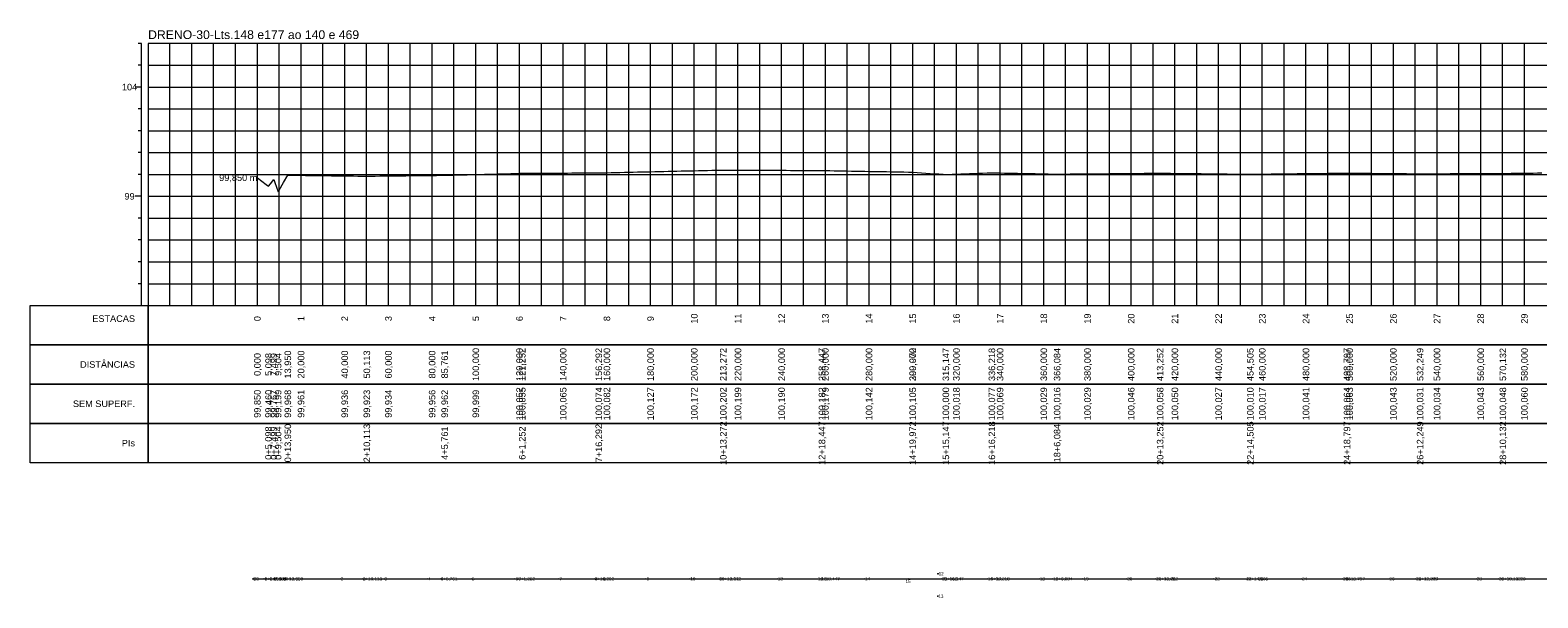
# Model space of a CAD drawing. Header units: inches. Extents: x 4583 to 5957, y 9991 to 10251.
# Tile 1 of 2: x 4583 to 5273, y 9991 to 10251. Entities that reach past the tile are written whole.
import ezdxf
from ezdxf.enums import TextEntityAlignment as Align

# ---------------------------------------------------------------- set-up
doc = ezdxf.new("R2010")
doc.units = ezdxf.units.IN
doc.header["$MEASUREMENT"] = 0
doc.header["$PDMODE"] = 34
doc.header["$PDSIZE"] = 0.2
doc.layers.get('0').update_dxf_attribs({"lineweight": 0})
doc.styles.add('$PF_GREIDE', font='arial.ttf')
doc.styles.add('$VIAS_TEXTOS_PERFIL0', font='arial.ttf')
doc.styles.get("Standard").update_dxf_attribs({"font": 'arial.ttf'})

msp = doc.modelspace()

# ---------------------------------------------------------------- linework, layer by layer
at = {"color": 30}
for p, q in [((4633.89, 10245.15), (4632.39, 10245.15)), ((4646.89, 10125.15), (4646.89, 10245.15)), ((4656.89, 10125.15), (4656.89, 10245.15)), ((4666.89, 10125.15), (4666.89, 10245.15)), ((4676.89, 10125.15), (4676.89, 10245.15)), ((4696.89, 10125.15), (4696.89, 10245.15)), ((4706.89, 10125.15), (4706.89, 10245.15)), ((4716.89, 10125.15), (4716.89, 10245.15)), ((4726.89, 10125.15), (4726.89, 10245.15)), ((4746.89, 10125.15), (4746.89, 10245.15)), ((4756.89, 10125.15), (4756.89, 10245.15)), ((4766.89, 10125.15), (4766.89, 10245.15)), ((4776.89, 10125.15), (4776.89, 10245.15)), ((4796.89, 10125.15), (4796.89, 10245.15)), ((4806.89, 10125.15), (4806.89, 10245.15)), ((4816.89, 10125.15), (4816.89, 10245.15)), ((4826.89, 10125.15), (4826.89, 10245.15)), ((4846.89, 10125.15), (4846.89, 10245.15)), ((4856.89, 10125.15), (4856.89, 10245.15)), ((4866.89, 10125.15), (4866.89, 10245.15)), ((4876.89, 10125.15), (4876.89, 10245.15)), ((4896.89, 10125.15), (4896.89, 10245.15)), ((4906.89, 10125.15), (4906.89, 10245.15)), ((4916.89, 10125.15), (4916.89, 10245.15)), ((4926.89, 10125.15), (4926.89, 10245.15)), ((4946.89, 10125.15), (4946.89, 10245.15)), ((4956.89, 10125.15), (4956.89, 10245.15)), ((4966.89, 10125.15), (4966.89, 10245.15)), ((4976.89, 10125.15), (4976.89, 10245.15)), ((4996.89, 10125.15), (4996.89, 10245.15)), ((5006.89, 10125.15), (5006.89, 10245.15)), ((5016.89, 10125.15), (5016.89, 10245.15)), ((5026.89, 10125.15), (5026.89, 10245.15)), ((5046.89, 10125.15), (5046.89, 10245.15)), ((5056.89, 10125.15), (5056.89, 10245.15)), ((5066.89, 10125.15), (5066.89, 10245.15)), ((5076.89, 10125.15), (5076.89, 10245.15)), ((5096.89, 10125.15), (5096.89, 10245.15)), ((5106.89, 10125.15), (5106.89, 10245.15)), ((5116.89, 10125.15), (5116.89, 10245.15)), ((5126.89, 10125.15), (5126.89, 10245.15)), ((5146.89, 10125.15), (5146.89, 10245.15)), ((5156.89, 10125.15), (5156.89, 10245.15)), ((5166.89, 10125.15), (5166.89, 10245.15)), ((5176.89, 10125.15), (5176.89, 10245.15)), ((5196.89, 10125.15), (5196.89, 10245.15)), ((5206.89, 10125.15), (5206.89, 10245.15)), ((5216.89, 10125.15), (5216.89, 10245.15)), ((5226.89, 10125.15), (5226.89, 10245.15)), ((5246.89, 10125.15), (5246.89, 10245.15)), ((5256.89, 10125.15), (5256.89, 10245.15)), ((5266.89, 10125.15), (5266.89, 10245.15)), ((4633.89, 10235.15), (4632.39, 10235.15)), ((4636.89, 10235.15), (5956.89, 10235.15)), ((4633.89, 10215.15), (4632.39, 10215.15)), ((4636.89, 10215.15), (5956.89, 10215.15)), ((4633.89, 10205.15), (4632.39, 10205.15)), ((4636.89, 10205.15), (5956.89, 10205.15)), ((4633.89, 10195.15), (4632.39, 10195.15)), ((4636.89, 10195.15), (5956.89, 10195.15)), ((4633.89, 10185.15), (4632.39, 10185.15)), ((4636.89, 10185.15), (5956.89, 10185.15)), ((4633.89, 10165.15), (4632.39, 10165.15)), ((4636.89, 10165.15), (5956.89, 10165.15)), ((4633.89, 10155.15), (4632.39, 10155.15)), ((4636.89, 10155.15), (5956.89, 10155.15)), ((4633.89, 10145.15), (4632.39, 10145.15)), ((4636.89, 10145.15), (5956.89, 10145.15)), ((4633.89, 10135.15), (4632.39, 10135.15)), ((4636.89, 10135.15), (5956.89, 10135.15))]:
    msp.add_line(p, q, dxfattribs=at)
at = {"color": 36}
for p, q in [((4633.89, 10125.15), (4633.89, 10245.15)), ((4686.89, 10125.15), (4686.89, 10245.15)), ((4736.89, 10125.15), (4736.89, 10245.15)), ((4786.89, 10125.15), (4786.89, 10245.15)), ((4836.89, 10125.15), (4836.89, 10245.15)), ((4886.89, 10125.15), (4886.89, 10245.15)), ((4936.89, 10125.15), (4936.89, 10245.15)), ((4986.89, 10125.15), (4986.89, 10245.15)), ((5036.89, 10125.15), (5036.89, 10245.15)), ((5086.89, 10125.15), (5086.89, 10245.15)), ((5136.89, 10125.15), (5136.89, 10245.15)), ((5186.89, 10125.15), (5186.89, 10245.15)), ((5236.89, 10125.15), (5236.89, 10245.15)), ((4633.89, 10225.15), (4630.89, 10225.15)), ((4636.89, 10225.15), (5956.89, 10225.15)), ((4633.89, 10175.15), (4630.89, 10175.15)), ((4636.89, 10175.15), (5956.89, 10175.15))]:
    msp.add_line(p, q, dxfattribs=at)
at = {"color": 36, "linetype": 'Continuous'}
for points in [[(4636.89, 10125.15), (5956.89, 10125.15), (5956.89, 10245.15), (4636.89, 10245.15)], [(4582.89, 10125.15), (4636.89, 10125.15), (4636.89, 10107.15), (4582.89, 10107.15)], [(4636.89, 10125.15), (5956.89, 10125.15), (5956.89, 10107.15), (4636.89, 10107.15)], [(4582.89, 10107.15), (4636.89, 10107.15), (4636.89, 10089.15), (4582.89, 10089.15)], [(4636.89, 10107.15), (5956.89, 10107.15), (5956.89, 10089.15), (4636.89, 10089.15)], [(4582.89, 10089.15), (4636.89, 10089.15), (4636.89, 10071.15), (4582.89, 10071.15)], [(4636.89, 10089.15), (5956.89, 10089.15), (5956.89, 10071.15), (4636.89, 10071.15)], [(4582.89, 10071.15), (4636.89, 10071.15), (4636.89, 10053.15), (4582.89, 10053.15)], [(4636.89, 10071.15), (5956.89, 10071.15), (5956.89, 10053.15), (4636.89, 10053.15)]]:
    msp.add_lwpolyline(points, close=True, dxfattribs=at)
at = {"color": 5, "linetype": 'Continuous'}
msp.add_lwpolyline([(4686.89, 10183.65), (4688.89, 10182.12), (4690.89, 10180.59), (4691.99, 10179.75), (4692.89, 10180.9), (4694.39, 10182.83), (4694.89, 10181.41), (4696.4, 10177.14), (4696.89, 10178), (4698.89, 10181.46), (4700.84, 10184.83), (4700.89, 10184.83), (4702.89, 10184.81), (4704.89, 10184.78), (4706.89, 10184.76), (4708.89, 10184.73), (4710.89, 10184.71), (4712.89, 10184.68), (4714.89, 10184.66), (4716.89, 10184.63), (4718.89, 10184.61), (4720.89, 10184.58), (4722.89, 10184.56), (4724.89, 10184.53), (4726.89, 10184.51), (4728.89, 10184.48), (4730.89, 10184.46), (4732.89, 10184.43), (4734.89, 10184.41), (4736.89, 10184.38), (4737, 10184.38), (4738.89, 10184.4), (4740.89, 10184.43), (4742.89, 10184.45), (4744.89, 10184.47), (4746.89, 10184.49), (4748.89, 10184.51), (4750.89, 10184.54), (4752.89, 10184.56), (4754.89, 10184.58), (4756.89, 10184.6), (4758.89, 10184.62), (4760.89, 10184.65), (4762.89, 10184.67), (4764.89, 10184.69), (4766.89, 10184.71), (4768.89, 10184.73), (4770.89, 10184.76), (4772.65, 10184.78), (4772.89, 10184.78), (4774.89, 10184.83), (4776.89, 10184.89), (4778.89, 10184.94), (4780.89, 10184.99), (4782.89, 10185.04), (4784.89, 10185.09), (4786.89, 10185.15), (4788.89, 10185.2), (4790.89, 10185.25), (4792.89, 10185.3), (4794.89, 10185.36), (4796.89, 10185.41), (4798.89, 10185.46), (4800.89, 10185.51), (4802.89, 10185.56), (4804.89, 10185.62), (4806.89, 10185.67), (4808.14, 10185.7), (4808.89, 10185.71), (4810.89, 10185.72), (4812.89, 10185.73), (4814.89, 10185.74), (4816.89, 10185.75), (4818.89, 10185.76), (4820.89, 10185.77), (4822.89, 10185.78), (4824.89, 10185.79), (4826.89, 10185.8), (4828.89, 10185.81), (4830.89, 10185.82), (4832.89, 10185.83), (4834.89, 10185.85), (4836.89, 10185.86), (4838.89, 10185.87), (4840.89, 10185.88), (4842.89, 10185.89), (4843.18, 10185.89), (4844.89, 10185.93), (4846.89, 10185.97), (4848.89, 10186.02), (4850.89, 10186.06), (4852.89, 10186.11), (4854.89, 10186.15), (4856.89, 10186.2), (4858.89, 10186.24), (4860.89, 10186.29), (4862.89, 10186.33), (4864.89, 10186.38), (4866.89, 10186.42), (4868.89, 10186.47), (4870.89, 10186.51), (4872.89, 10186.56), (4874.89, 10186.6), (4876.89, 10186.65), (4878.89, 10186.69), (4880.89, 10186.74), (4882.89, 10186.78), (4884.89, 10186.83), (4886.89, 10186.87), (4888.89, 10186.92), (4890.89, 10186.96), (4892.89, 10187.01), (4894.89, 10187.05), (4896.89, 10187.1), (4898.89, 10187.14), (4900.16, 10187.17), (4900.89, 10187.17), (4902.89, 10187.16), (4904.89, 10187.15), (4906.89, 10187.14), (4908.89, 10187.13), (4910.89, 10187.13), (4912.89, 10187.12), (4914.89, 10187.11), (4916.89, 10187.1), (4918.89, 10187.09), (4920.89, 10187.08), (4922.89, 10187.07), (4924.89, 10187.06), (4926.89, 10187.06), (4928.89, 10187.05), (4930.89, 10187.04), (4932.89, 10187.03), (4934.89, 10187.02), (4936.89, 10187.01), (4938.89, 10187), (4940.89, 10186.99), (4942.89, 10186.98), (4944.89, 10186.98), (4945.34, 10186.97), (4946.89, 10186.95), (4948.89, 10186.91), (4950.89, 10186.87), (4952.89, 10186.83), (4954.89, 10186.8), (4956.89, 10186.76), (4958.89, 10186.72), (4960.89, 10186.69), (4962.89, 10186.65), (4964.89, 10186.61), (4966.89, 10186.57), (4968.89, 10186.54), (4970.89, 10186.5), (4972.89, 10186.46), (4974.89, 10186.43), (4976.89, 10186.39), (4978.89, 10186.35), (4980.89, 10186.32), (4982.89, 10186.28), (4984.89, 10186.24), (4986.86, 10186.2), (4986.89, 10186.2), (4988.89, 10186.06), (4990.89, 10185.93), (4992.89, 10185.79), (4994.89, 10185.65), (4996.89, 10185.51), (4998.89, 10185.37), (5000.89, 10185.23), (5002.04, 10185.15), (5002.89, 10185.18), (5004.89, 10185.26), (5006.89, 10185.33), (5008.89, 10185.4), (5010.89, 10185.47), (5012.89, 10185.55), (5014.89, 10185.62), (5016.89, 10185.69), (5018.89, 10185.77), (5020.89, 10185.84), (5022.89, 10185.91), (5023.11, 10185.92), (5024.89, 10185.88), (5026.89, 10185.84), (5028.89, 10185.8), (5030.89, 10185.76), (5032.89, 10185.72), (5034.89, 10185.68), (5036.89, 10185.64), (5038.89, 10185.6), (5040.89, 10185.56), (5042.89, 10185.52), (5044.89, 10185.48), (5046.89, 10185.44), (5048.89, 10185.4), (5050.89, 10185.36), (5052.89, 10185.32), (5052.98, 10185.32), (5054.89, 10185.33), (5056.89, 10185.35), (5058.89, 10185.37), (5060.89, 10185.38), (5062.89, 10185.4), (5064.89, 10185.42), (5066.89, 10185.44), (5068.89, 10185.46), (5070.89, 10185.47), (5072.89, 10185.49), (5074.89, 10185.51), (5076.89, 10185.53), (5078.89, 10185.54), (5080.89, 10185.56), (5082.89, 10185.58), (5084.89, 10185.6), (5086.89, 10185.61), (5088.89, 10185.63), (5090.89, 10185.65), (5092.89, 10185.67), (5094.89, 10185.69), (5096.89, 10185.7), (5098.89, 10185.72), (5100.14, 10185.73), (5100.89, 10185.72), (5102.89, 10185.7), (5104.89, 10185.68), (5106.89, 10185.65), (5108.89, 10185.63), (5110.89, 10185.61), (5112.89, 10185.58), (5114.89, 10185.56), (5116.89, 10185.54), (5118.89, 10185.52), (5120.89, 10185.49), (5122.89, 10185.47), (5124.89, 10185.45), (5126.89, 10185.42), (5128.89, 10185.4), (5130.89, 10185.38), (5132.89, 10185.35), (5134.89, 10185.33), (5136.89, 10185.31), (5138.89, 10185.28), (5140.89, 10185.26), (5141.4, 10185.26), (5142.89, 10185.27), (5144.89, 10185.3), (5146.89, 10185.32), (5148.89, 10185.35), (5150.89, 10185.37), (5152.89, 10185.4), (5154.89, 10185.42), (5156.89, 10185.44), (5158.89, 10185.47), (5160.89, 10185.49), (5162.89, 10185.52), (5164.89, 10185.54), (5166.89, 10185.56), (5168.89, 10185.59), (5170.89, 10185.61), (5172.89, 10185.64), (5174.89, 10185.66), (5176.89, 10185.69), (5178.89, 10185.71), (5180.89, 10185.73), (5182.89, 10185.76), (5184.89, 10185.78), (5185.69, 10185.79), (5186.89, 10185.78), (5188.89, 10185.76), (5190.89, 10185.74), (5192.89, 10185.72), (5194.89, 10185.7), (5196.89, 10185.68), (5198.89, 10185.66), (5200.89, 10185.64), (5202.89, 10185.62), (5204.89, 10185.6), (5206.89, 10185.58), (5208.89, 10185.56), (5210.89, 10185.54), (5212.89, 10185.52), (5214.89, 10185.5), (5216.89, 10185.48), (5218.89, 10185.46), (5219.14, 10185.46), (5220.89, 10185.47), (5222.89, 10185.48), (5224.89, 10185.48), (5226.89, 10185.49), (5228.89, 10185.5), (5230.89, 10185.51), (5232.89, 10185.52), (5234.89, 10185.53), (5236.89, 10185.54), (5238.89, 10185.55), (5240.89, 10185.56), (5242.89, 10185.57), (5244.89, 10185.58), (5246.89, 10185.59), (5248.89, 10185.59), (5250.89, 10185.6), (5252.89, 10185.61), (5254.89, 10185.62), (5256.89, 10185.63), (5257.02, 10185.63), (5258.89, 10185.65), (5260.89, 10185.68), (5262.89, 10185.7), (5264.89, 10185.73), (5266.89, 10185.75), (5268.89, 10185.77), (5270.89, 10185.8), (5272.89, 10185.82), (5274.89, 10185.85)], dxfattribs=at)
msp.add_lwpolyline([(4684.85, 10000), (4689.95, 10000), (4692.35, 10000), (4694.36, 10000), (4698.8, 10000), (4734.97, 10000), (4770.61, 10000), (4806.11, 10000), (4841.15, 10000), (4898.13, 10000), (4943.3, 10000), (4984.82, 10000), (5000, 10000), (5021.07, 10000), (5050.94, 10000), (5098.1, 10000), (5139.36, 10000), (5183.65, 10000), (5217.1, 10000), (5254.98, 10000), (5299.39, 10000)])
at = {"lineweight": 0}
for p in [(4684.85, 10000), (4684.85, 10000), (4689.95, 10000), (4689.95, 10000), (4692.35, 10000), (4692.35, 10000), (4694.36, 10000), (4694.36, 10000), (4698.8, 10000), (4698.8, 10000), (4704.85, 10000), (4724.85, 10000), (4734.97, 10000), (4734.97, 10000), (4744.85, 10000), (4764.85, 10000), (4770.61, 10000), (4770.61, 10000), (4784.85, 10000), (4804.85, 10000), (4806.11, 10000), (4806.11, 10000), (4824.85, 10000), (4841.15, 10000), (4841.15, 10000), (4844.85, 10000), (4864.85, 10000), (4884.85, 10000), (4898.13, 10000), (4898.13, 10000), (4904.85, 10000), (4924.85, 10000), (4943.3, 10000), (4943.3, 10000), (4944.85, 10000), (4964.85, 10000), (4984.85, 10000), (4998.5, 10002.35), (5000, 10000), (5000, 10000), (5004.85, 10000), (5021.07, 10000), (5021.07, 10000), (5024.85, 10000), (5044.85, 10000), (5050.94, 10000), (5050.94, 10000), (5064.85, 10000), (5084.85, 10000), (5098.1, 10000), (5098.1, 10000), (5104.85, 10000), (5124.85, 10000), (5139.36, 10000), (5139.36, 10000), (5144.85, 10000), (5164.85, 10000), (5183.65, 10000), (5183.65, 10000), (5184.85, 10000), (5204.85, 10000), (5217.1, 10000), (5217.1, 10000), (5224.85, 10000), (5244.85, 10000), (5254.98, 10000), (5254.98, 10000), (5264.85, 10000), (4998.38, 9992.08)]:
    msp.add_point(p, dxfattribs=at)

# ---------------------------------------------------------------- texts
at = {"color": 7, "linetype": 'Continuous', "style": '$VIAS_TEXTOS_PERFIL0'}
msp.add_text('DRENO-30-Lts.148 e177 ao 140 e 469', height=4, dxfattribs=at).set_placement((4636.89, 10247.15))
at = {"color": 36, "linetype": 'Continuous', "style": '$PF_GREIDE'}
for s, p in [('104', (4628.39, 10225.15)), ('99', (4628.39, 10175.15))]:
    msp.add_text(s, height=3, dxfattribs=at).set_placement(p, align=Align.MIDDLE_CENTER)
at = {"color": 7, "linetype": 'Continuous', "style": '$PF_GREIDE'}
for s, p in [('99,850 m', (4686.89, 10183.65)), ('ESTACAS', (4630.89, 10119.15)), ('DISTÂNCIAS', (4630.89, 10098.15)), ('SEM SUPERF.', (4630.89, 10080.15)), ('PIs', (4630.89, 10062.15))]:
    msp.add_text(s, height=3, dxfattribs=at).set_placement(p, align=Align.MIDDLE_RIGHT)
for s, p in [('0', (4686.89, 10119.15)), ('1', (4706.89, 10119.15)), ('2', (4726.89, 10119.15)), ('3', (4746.89, 10119.15)), ('4', (4766.89, 10119.15)), ('5', (4786.89, 10119.15)), ('6', (4806.89, 10119.15)), ('7', (4826.89, 10119.15)), ('8', (4846.89, 10119.15)), ('9', (4866.89, 10119.15)), ('10', (4886.89, 10119.15)), ('11', (4906.89, 10119.15)), ('12', (4926.89, 10119.15)), ('13', (4946.89, 10119.15)), ('14', (4966.89, 10119.15)), ('15', (4986.89, 10119.15)), ('16', (5006.89, 10119.15)), ('17', (5026.89, 10119.15)), ('18', (5046.89, 10119.15)), ('19', (5066.89, 10119.15)), ('20', (5086.89, 10119.15)), ('21', (5106.89, 10119.15)), ('22', (5126.89, 10119.15)), ('23', (5146.89, 10119.15)), ('24', (5166.89, 10119.15)), ('25', (5186.89, 10119.15)), ('26', (5206.89, 10119.15)), ('27', (5226.89, 10119.15)), ('28', (5246.89, 10119.15)), ('29', (5266.89, 10119.15)), ('13,950', (4700.84, 10098.15)), ('20,000', (4706.89, 10098.15)), ('40,000', (4726.89, 10098.15)), ('50,113', (4737, 10098.15)), ('60,000', (4746.89, 10098.15)), ('80,000', (4766.89, 10098.15)), ('85,761', (4772.65, 10098.15)), ('100,000', (4786.89, 10098.15)), ('120,000', (4806.89, 10098.15)), ('121,252', (4808.14, 10098.15)), ('140,000', (4826.89, 10098.15)), ('156,292', (4843.18, 10098.15)), ('160,000', (4846.89, 10098.15)), ('180,000', (4866.89, 10098.15)), ('200,000', (4886.89, 10098.15)), ('213,272', (4900.16, 10098.15)), ('220,000', (4906.89, 10098.15)), ('240,000', (4926.89, 10098.15)), ('258,447', (4945.34, 10098.15)), ('260,000', (4946.89, 10098.15)), ('280,000', (4966.89, 10098.15)), ('299,972', (4986.86, 10098.15)), ('300,000', (4986.89, 10098.15)), ('315,147', (5002.04, 10098.15)), ('320,000', (5006.89, 10098.15)), ('336,218', (5023.11, 10098.15)), ('340,000', (5026.89, 10098.15)), ('360,000', (5046.89, 10098.15)), ('366,084', (5052.98, 10098.15)), ('380,000', (5066.89, 10098.15)), ('400,000', (5086.89, 10098.15)), ('413,252', (5100.14, 10098.15)), ('420,000', (5106.89, 10098.15)), ('440,000', (5126.89, 10098.15)), ('454,505', (5141.4, 10098.15)), ('460,000', (5146.89, 10098.15)), ('480,000', (5166.89, 10098.15)), ('498,797', (5185.69, 10098.15)), ('500,000', (5186.89, 10098.15)), ('520,000', (5206.89, 10098.15)), ('532,249', (5219.14, 10098.15)), ('540,000', (5226.89, 10098.15)), ('560,000', (5246.89, 10098.15)), ('570,132', (5257.02, 10098.15)), ('580,000', (5266.89, 10098.15)), ('0,000', (4686.89, 10098.15)), ('5,098', (4691.99, 10098.15)), ('7,499', (4694.39, 10098.15)), ('9,504', (4696.4, 10098.15)), ('99,850', (4686.89, 10080.15)), ('99,460', (4691.99, 10080.15)), ('99,767', (4694.39, 10080.15)), ('99,199', (4696.4, 10080.15)), ('99,968', (4700.84, 10080.15)), ('99,961', (4706.89, 10080.15)), ('99,936', (4726.89, 10080.15)), ('99,923', (4737, 10080.15)), ('99,934', (4746.89, 10080.15)), ('99,956', (4766.89, 10080.15)), ('99,962', (4772.65, 10080.15)), ('99,999', (4786.89, 10080.15)), ('100,052', (4806.89, 10080.15)), ('100,055', (4808.14, 10080.15)), ('100,065', (4826.89, 10080.15)), ('100,074', (4843.18, 10080.15)), ('100,082', (4846.89, 10080.15)), ('100,127', (4866.89, 10080.15)), ('100,172', (4886.89, 10080.15)), ('100,202', (4900.16, 10080.15)), ('100,199', (4906.89, 10080.15)), ('100,190', (4926.89, 10080.15)), ('100,182', (4945.34, 10080.15)), ('100,179', (4946.89, 10080.15)), ('100,142', (4966.89, 10080.15)), ('100,105', (4986.86, 10080.15)), ('100,105', (4986.89, 10080.15)), ('100,000', (5002.04, 10080.15)), ('100,018', (5006.89, 10080.15)), ('100,077', (5023.11, 10080.15)), ('100,069', (5026.89, 10080.15)), ('100,029', (5046.89, 10080.15)), ('100,016', (5052.98, 10080.15)), ('100,029', (5066.89, 10080.15)), ('100,046', (5086.89, 10080.15)), ('100,058', (5100.14, 10080.15)), ('100,050', (5106.89, 10080.15)), ('100,027', (5126.89, 10080.15)), ('100,010', (5141.4, 10080.15)), ('100,017', (5146.89, 10080.15)), ('100,041', (5166.89, 10080.15)), ('100,064', (5185.69, 10080.15)), ('100,063', (5186.89, 10080.15)), ('100,043', (5206.89, 10080.15)), ('100,031', (5219.14, 10080.15)), ('100,034', (5226.89, 10080.15)), ('100,043', (5246.89, 10080.15)), ('100,048', (5257.02, 10080.15)), ('100,060', (5266.89, 10080.15)), ('0+5,098', (4691.99, 10062.15)), ('0+7,499', (4694.39, 10062.15)), ('0+9,504', (4696.4, 10062.15)), ('0+13,950', (4700.84, 10062.15)), ('2+10,113', (4737, 10062.15)), ('4+5,761', (4772.65, 10062.15)), ('6+1,252', (4808.14, 10062.15)), ('7+16,292', (4843.18, 10062.15)), ('10+13,272', (4900.16, 10062.15)), ('12+18,447', (4945.34, 10062.15)), ('14+19,972', (4986.86, 10062.15)), ('15+15,147', (5002.04, 10062.15)), ('16+16,218', (5023.11, 10062.15)), ('18+6,084', (5052.98, 10062.15)), ('20+13,252', (5100.14, 10062.15)), ('22+14,505', (5141.4, 10062.15)), ('24+18,797', (5185.69, 10062.15)), ('26+12,249', (5219.14, 10062.15)), ('28+10,132', (5257.02, 10062.15))]:
    msp.add_text(s, height=3, rotation=90, dxfattribs=at).set_placement(p, align=Align.MIDDLE_CENTER)
at = {"lineweight": 0}
for s, p in [('0', (4685.09, 10000)), ('E0', (4685.09, 10000)), ('0+5,098', (4690.19, 10000)), ('1', (4690.19, 10000)), ('2', (4692.59, 10000)), ('0+7,499', (4692.59, 10000)), ('3', (4694.6, 10000)), ('0+9,504', (4694.6, 10000)), ('4', (4699.04, 10000)), ('0+13,950', (4699.04, 10000)), ('1', (4705.09, 10000)), ('2', (4725.09, 10000)), ('5', (4735.21, 10000)), ('2+10,113', (4735.21, 10000)), ('3', (4745.09, 10000)), ('4', (4765.09, 10000)), ('4+5,761', (4770.85, 10000)), ('6', (4770.85, 10000)), ('5', (4785.09, 10000)), ('6', (4805.09, 10000)), ('7', (4806.35, 10000)), ('6+1,252', (4806.35, 10000)), ('7', (4825.09, 10000)), ('8', (4841.39, 10000)), ('7+16,292', (4841.39, 10000)), ('8', (4845.09, 10000)), ('9', (4865.09, 10000)), ('10', (4885.09, 10000)), ('9', (4898.37, 10000)), ('10+13,272', (4898.37, 10000)), ('11', (4905.09, 10000)), ('12', (4925.09, 10000)), ('10', (4943.54, 10000)), ('12+18,447', (4943.54, 10000)), ('13', (4945.09, 10000)), ('14', (4965.09, 10000)), ('12', (4998.74, 10002.35)), ('15+15,147', (5000.24, 10000)), ('P1', (5000.24, 10000)), ('16', (5005.09, 10000)), ('16+16,218', (5021.31, 10000)), ('14', (5021.31, 10000)), ('17', (5025.09, 10000)), ('18', (5045.09, 10000)), ('18+6,084', (5051.18, 10000)), ('15', (5051.18, 10000)), ('19', (5065.09, 10000)), ('20', (5085.09, 10000)), ('20+13,252', (5098.34, 10000)), ('16', (5098.34, 10000)), ('21', (5105.09, 10000)), ('22', (5125.09, 10000)), ('22+14,505', (5139.6, 10000)), ('17', (5139.6, 10000)), ('23', (5145.09, 10000)), ('24', (5165.09, 10000)), ('24+18,797', (5183.89, 10000)), ('18', (5183.89, 10000)), ('25', (5185.09, 10000)), ('26', (5205.09, 10000)), ('26+12,249', (5217.34, 10000)), ('19', (5217.34, 10000)), ('27', (5225.09, 10000)), ('28', (5245.09, 10000)), ('20', (5255.22, 10000)), ('28+10,132', (5255.22, 10000)), ('29', (5265.09, 10000)), ('15', (4983.6, 9998.84)), ('13', (4998.62, 9992.08))]:
    msp.add_text(s, height=1.5, dxfattribs=at).set_placement(p, align=Align.MIDDLE_LEFT)

doc.saveas('drawing.dxf')
